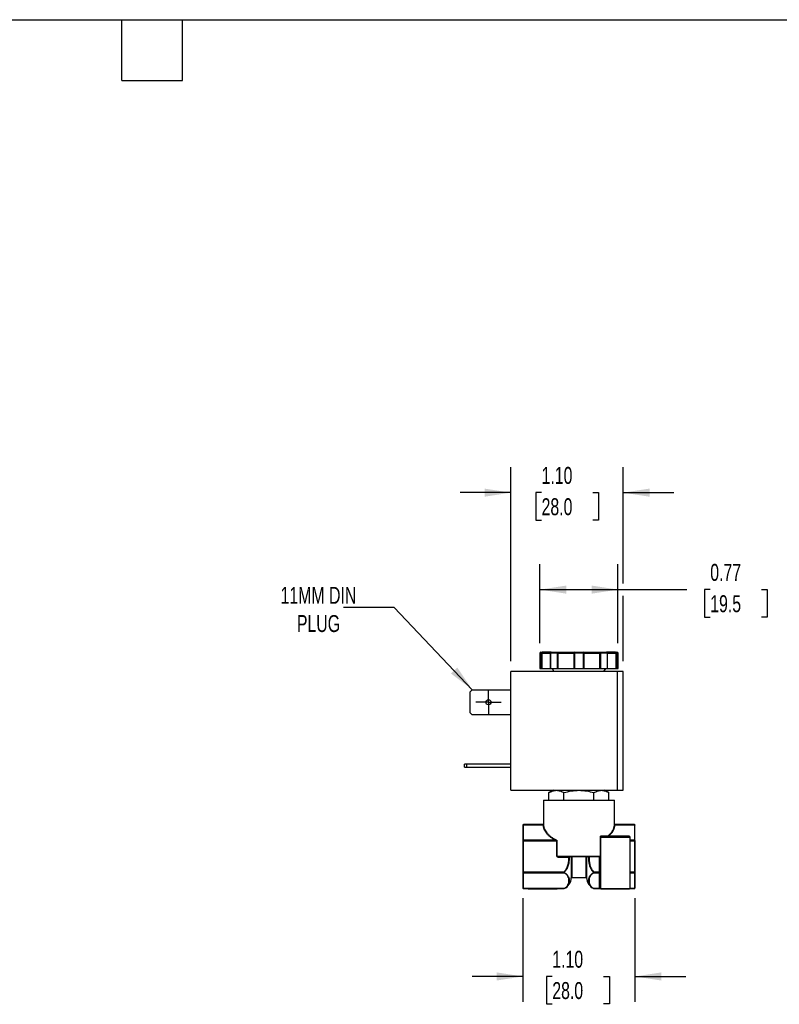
# Model space of a CAD drawing. Header units: inches. Extents: x 0.5 to 21.5, y 0.5 to 16.5.
# Tile 4 of 7: x 9.7 to 17.2, y 6.8 to 16.5. Entities that reach past the tile are written whole.
import ezdxf

# ---------------------------------------------------------------- set-up
doc = ezdxf.new("R2010")
doc.units = ezdxf.units.IN
doc.header["$LTSCALE"] = 2
doc.header["$MEASUREMENT"] = 0
doc.linetypes.add('SLD-Center', pattern=[0.75, 0.6, -0.05, 0.05, -0.05])
doc.linetypes.add('SLD-Solid', pattern=[0])
doc.layers.add('CENTER', color=40, linetype='SLD-Center')
doc.layers.add('DIMENSIONS', color=140, linetype='SLD-Solid', lineweight=25)
doc.layers.add('TEXT', color=140, linetype='SLD-Solid', lineweight=25)
doc.styles.add('SLDTEXTSTYLE0', font='TXT', dxfattribs={"width": 0.7})
doc.dimstyles.new('SLDDIMSTYLE0', dxfattribs={"dimtxt": 0.169922, "dimasz": 0.26, "dimexe": 0, "dimexo": 0.0625, "dimgap": 0.04248, "dimtad": 0, "dimtih": 1, "dimtoh": 1, "dimrnd": 1e-09, "dimdsep": 46, "dimtxsty": 'SLDTEXTSTYLE0', "dimsah": 1, "dimcen": 0.09, "dimadec": 0, "dimazin": 2, "dimtfac": 1, "dimtofl": 0, "dimtmove": 0, "dimatfit": 3, "dimfxl": 0, "dimfrac": 2, "dimtolj": 1, "dimtzin": 12, "dimarcsym": 0})
doc.dimstyles.new('SLDDIMSTYLE4', dxfattribs={"dimtxt": 0.169922, "dimasz": 0.26, "dimexe": 0, "dimexo": 0.0625, "dimgap": 0.04248, "dimtad": 0, "dimtih": 1, "dimtoh": 1, "dimrnd": 1e-09, "dimzin": 4, "dimdsep": 46, "dimtxsty": 'SLDTEXTSTYLE0', "dimsah": 1, "dimcen": 0.09, "dimadec": 0, "dimazin": 1, "dimtfac": 1, "dimtmove": 0, "dimatfit": 0, "dimfxl": 0, "dimfrac": 2, "dimtolj": 1, "dimtzin": 12, "dimarcsym": 0})
doc.dimstyles.new('SLDDIMSTYLE5', dxfattribs={"dimtxt": 0.18, "dimasz": 0.26, "dimexe": 0, "dimexo": 0.0625, "dimgap": 0, "dimtad": 0, "dimtih": 1, "dimtoh": 1, "dimdec": 0, "dimrnd": 1e-09, "dimzin": 0, "dimdsep": 46, "dimtxsty": 'Standard', "dimsah": 1, "dimcen": 0.09, "dimadec": 0, "dimazin": 0, "dimtfac": 0.26, "dimtdec": 0, "dimtofl": 0, "dimtmove": 0, "dimatfit": 3, "dimfxl": 0, "dimfrac": 2, "dimtolj": 1, "dimtzin": 0, "dimarcsym": 0})

# ---------------------------------------------------------------- blocks, each defined once
blk = doc.blocks.new('_D_5')
at = {"layer": 'DIMENSIONS'}
for p, q in [((14.6502, 7.854), (14.6502, 6.8351)), ((15.7522, 7.854), (15.7522, 6.8351)), ((14.6502, 7.0851), (14.1502, 7.0851)), ((14.9387, 7.0851), (14.8817, 7.0851)), ((14.8817, 7.0851), (14.8817, 6.815)), ((15.4437, 7.0851), (15.5007, 7.0851)), ((15.5007, 7.0851), (15.5007, 6.815)), ((15.7522, 7.0851), (16.2522, 7.0851)), ((14.8817, 6.815), (14.9387, 6.815)), ((15.5007, 6.815), (15.4437, 6.815))]:
    blk.add_line(p, q, dxfattribs=at)
for points in [[(14.6502, 7.0851), (14.3902, 7.1251), (14.3902, 7.0451)], [(15.7522, 7.0851), (16.0122, 7.0451), (16.0122, 7.1251)]]:
    blk.add_solid(points, dxfattribs=at)
at = {"layer": 'DIMENSIONS', "char_height": 0.16667, "attachment_point": 1, "style": 'SLDTEXTSTYLE0'}
for s, insert in [('1.10', (14.9387, 7.3379)), ('28.0', (14.9387, 7.0298))]:
    blk.add_mtext(s, dxfattribs=dict(at, insert=insert))
blk = doc.blocks.new('_D_6')
at = {"layer": 'DIMENSIONS'}
for p, q in [((14.8169, 10.3661), (14.8169, 11.1417)), ((15.5855, 10.3661), (15.5855, 11.1417)), ((14.8169, 10.8917), (15.5855, 10.8917)), ((15.5855, 10.8917), (16.2633, 10.8917)), ((16.4936, 10.8917), (16.4365, 10.8917)), ((16.4365, 10.8917), (16.4365, 10.6216)), ((16.9985, 10.8917), (17.0555, 10.8917)), ((17.0555, 10.8917), (17.0555, 10.6216)), ((16.4365, 10.6216), (16.4936, 10.6216)), ((17.0555, 10.6216), (16.9985, 10.6216))]:
    blk.add_line(p, q, dxfattribs=at)
for points in [[(14.8169, 10.8917), (15.0769, 10.8517), (15.0769, 10.9317)], [(15.5855, 10.8917), (15.3255, 10.9317), (15.3255, 10.8517)]]:
    blk.add_solid(points, dxfattribs=at)
at = {"layer": 'DIMENSIONS', "char_height": 0.16667, "attachment_point": 1, "style": 'SLDTEXTSTYLE0'}
for s, insert in [('0.77', (16.4936, 11.1445)), ('19.5', (16.4936, 10.8364))]:
    blk.add_mtext(s, dxfattribs=dict(at, insert=insert))
blk = doc.blocks.new('_D_7')
at = {"layer": 'DIMENSIONS'}
for p, q in [((14.5319, 10.1861), (14.5319, 12.0959)), ((15.6359, 10.9517), (15.6359, 12.0959)), ((14.5319, 11.8459), (14.0319, 11.8459)), ((14.8332, 11.8459), (14.7761, 11.8459)), ((14.7761, 11.8459), (14.7761, 11.5759)), ((15.3381, 11.8459), (15.3952, 11.8459)), ((15.3952, 11.8459), (15.3952, 11.5759)), ((15.6359, 11.8459), (16.1359, 11.8459)), ((14.7761, 11.5759), (14.8332, 11.5759)), ((15.3952, 11.5759), (15.3381, 11.5759)), ((15.6359, 10.1861), (15.6359, 10.8317))]:
    blk.add_line(p, q, dxfattribs=at)
for points in [[(14.5319, 11.8459), (14.2719, 11.8859), (14.2719, 11.8059)], [(15.6359, 11.8459), (15.8959, 11.8059), (15.8959, 11.8859)]]:
    blk.add_solid(points, dxfattribs=at)
at = {"layer": 'DIMENSIONS', "char_height": 0.16667, "attachment_point": 1, "style": 'SLDTEXTSTYLE0'}
for s, insert in [('1.10', (14.8332, 12.0988)), ('28.0', (14.8332, 11.7907))]:
    blk.add_mtext(s, dxfattribs=dict(at, insert=insert))
blk = doc.blocks.new('SW_CENTERMARKSYMBOL_1')
at = {"layer": 'CENTER', "color": 0}
for p, q in [((0, 0.1), (0, 0.125)), ((0, 0), (0, 0.1)), ((-0.1, 0), (-0.125, 0)), ((0, 0), (-0.1, 0)), ((0, 0), (0, -0.1)), ((0, 0), (0.1, 0)), ((0.1, 0), (0.125, 0)), ((0, -0.1), (0, -0.125))]:
    blk.add_line(p, q, dxfattribs=at)

msp = doc.modelspace()

# ---------------------------------------------------------------- linework, layer by layer
for p, q in [((14.8169, 10.2661), (14.8169, 10.1161)), ((14.8322, 10.2661), (14.8169, 10.2661)), ((14.8169, 10.2661), (14.8169, 10.1161)), ((14.8169, 10.2661), (14.8169, 10.2661)), ((14.838, 10.2661), (14.8322, 10.2661)), ((14.8322, 10.1161), (14.8322, 10.2661)), ((14.838, 10.1161), (14.838, 10.2661)), ((14.838, 10.2661), (14.9189, 10.2661)), ((14.9189, 10.2661), (14.9189, 10.1161)), ((14.9217, 10.2661), (14.9189, 10.2661)), ((14.9891, 10.2661), (14.9217, 10.2661)), ((14.9217, 10.2661), (14.9217, 10.1161)), ((14.9946, 10.2661), (14.9891, 10.2661)), ((14.9891, 10.1161), (14.9891, 10.2661)), ((14.9976, 10.2661), (14.9946, 10.2661)), ((14.9976, 10.2661), (15.1499, 10.2661)), ((14.9976, 10.1161), (14.9976, 10.2661)), ((15.1572, 10.2661), (15.1499, 10.2661)), ((15.1499, 10.2661), (15.1499, 10.1161)), ((15.2452, 10.2661), (15.1572, 10.2661)), ((15.1572, 10.2661), (15.1572, 10.1161)), ((15.2452, 10.1161), (15.2452, 10.2661)), ((15.2526, 10.2661), (15.2452, 10.2661)), ((15.2526, 10.1161), (15.2526, 10.2661)), ((15.2526, 10.2661), (15.4048, 10.2661)), ((15.4048, 10.2661), (15.4048, 10.1161)), ((15.4078, 10.2661), (15.4048, 10.2661)), ((15.4134, 10.2661), (15.4078, 10.2661)), ((15.4134, 10.2661), (15.4134, 10.1161)), ((15.4808, 10.2661), (15.4134, 10.2661)), ((15.4808, 10.1161), (15.4808, 10.2661)), ((15.4835, 10.2661), (15.4808, 10.2661)), ((15.4835, 10.1161), (15.4835, 10.2661)), ((15.4835, 10.2661), (15.5645, 10.2661)), ((15.5645, 10.2661), (15.5645, 10.1161)), ((15.5702, 10.2661), (15.5645, 10.2661)), ((15.5702, 10.2661), (15.5702, 10.1161)), ((15.5855, 10.2661), (15.5702, 10.2661)), ((15.5855, 10.1161), (15.5855, 10.2661)), ((15.5856, 10.2661), (15.5855, 10.2661)), ((15.5856, 10.1161), (15.5856, 10.2661)), ((14.5319, 8.9191), (14.5319, 10.0861)), ((15.5759, 10.0861), (14.5319, 10.0861)), ((14.8169, 10.1161), (14.8322, 10.1161)), ((14.8169, 10.1161), (14.8169, 10.1161)), ((14.8322, 10.1161), (14.838, 10.1161)), ((14.838, 10.1161), (14.9189, 10.1161)), ((14.9189, 10.1161), (14.9217, 10.1161)), ((14.9217, 10.1161), (14.9891, 10.1161)), ((14.9377, 10.1161), (14.955, 10.0861)), ((14.9891, 10.1161), (14.9976, 10.1161)), ((14.9976, 10.1161), (15.1499, 10.1161)), ((15.1499, 10.1161), (15.1572, 10.1161)), ((15.1572, 10.1161), (15.2452, 10.1161)), ((15.2452, 10.1161), (15.2526, 10.1161)), ((15.2526, 10.1161), (15.4048, 10.1161)), ((15.4048, 10.1161), (15.4134, 10.1161)), ((15.4134, 10.1161), (15.4808, 10.1161)), ((15.4474, 10.0861), (15.4647, 10.1161)), ((15.4808, 10.1161), (15.4835, 10.1161)), ((15.4835, 10.1161), (15.5645, 10.1161)), ((15.5645, 10.1161), (15.5702, 10.1161)), ((15.5702, 10.1161), (15.5855, 10.1161)), ((15.5759, 10.0861), (15.5759, 8.9191)), ((15.6359, 10.0861), (15.5759, 10.0861)), ((15.5855, 10.1161), (15.5856, 10.1161)), ((15.6359, 8.9191), (15.6359, 10.0861)), ((14.1299, 9.8858), (14.1511, 9.9071)), ((14.1299, 9.6803), (14.1299, 9.8858)), ((14.1511, 9.9071), (14.5319, 9.9071)), ((14.1511, 9.6591), (14.1299, 9.6803)), ((14.5319, 9.6591), (14.1511, 9.6591)), ((14.0739, 9.1441), (14.0739, 9.1751)), ((14.0951, 9.1751), (14.0739, 9.1751)), ((14.0739, 9.1441), (14.0951, 9.1441)), ((14.0951, 9.1751), (14.0951, 9.1441)), ((14.5319, 9.1751), (14.0951, 9.1751)), ((14.0951, 9.1441), (14.5319, 9.1441)), ((14.5319, 8.9191), (15.5759, 8.9191)), ((14.9493, 8.9191), (14.9057, 8.8939)), ((15.4967, 8.8939), (15.4532, 8.9191)), ((15.5759, 8.9191), (15.6359, 8.9191)), ((14.8512, 8.8206), (14.8512, 8.5838)), ((14.8512, 8.8206), (15.5512, 8.8206)), ((14.9057, 8.8206), (14.9057, 8.8939)), ((15.0535, 8.8206), (15.0535, 8.8939)), ((15.349, 8.8206), (15.349, 8.8939)), ((15.4967, 8.8206), (15.4967, 8.8939)), ((15.5512, 8.5838), (15.5512, 8.8206)), ((14.6502, 8.5752), (14.6502, 8.4217)), ((14.8474, 8.5798), (14.6542, 8.5798)), ((14.6542, 8.5798), (14.6542, 8.5787)), ((14.6542, 8.4251), (14.6542, 8.5787)), ((14.6542, 8.5787), (14.8473, 8.5787)), ((15.7482, 8.5798), (15.555, 8.5798)), ((15.5552, 8.5787), (15.7482, 8.5787)), ((15.7482, 8.5787), (15.7482, 8.5798)), ((15.7482, 8.5787), (15.7482, 8.4251)), ((15.7522, 8.5758), (15.7522, 8.5752)), ((15.7522, 8.4217), (15.7522, 8.5752)), ((15.4118, 8.2686), (15.4118, 8.4566)), ((15.4122, 8.4566), (15.4118, 8.4566)), ((15.4122, 8.4566), (15.7042, 8.4566)), ((15.4122, 8.4566), (15.4122, 7.9522)), ((15.6962, 8.4646), (15.4202, 8.4646)), ((15.7042, 7.9522), (15.7042, 8.4566)), ((14.6542, 8.4182), (14.6502, 8.4182)), ((14.6502, 8.4182), (14.6502, 8.1111)), ((14.6542, 8.4251), (14.6542, 8.4182)), ((14.9747, 8.4251), (14.6542, 8.4251)), ((14.6542, 8.1111), (14.6542, 8.4182)), ((14.6542, 8.4182), (14.9821, 8.4182)), ((14.9821, 8.2686), (14.9821, 8.4182)), ((14.9821, 8.4182), (14.9845, 8.4182)), ((14.9845, 8.4182), (14.9845, 8.2686)), ((15.7482, 8.4251), (15.7042, 8.4251)), ((15.7042, 8.4182), (15.7482, 8.4182)), ((15.7482, 8.4182), (15.7482, 8.4251)), ((15.7482, 8.4182), (15.7482, 8.1111)), ((15.7482, 8.4182), (15.7522, 8.4182)), ((15.7522, 8.4217), (15.7522, 8.4182)), ((15.7522, 8.4182), (15.7522, 8.1111)), ((14.9845, 8.2686), (14.9821, 8.2686)), ((14.9845, 8.2686), (15.4118, 8.2686)), ((14.9952, 8.2646), (15.4097, 8.2646)), ((14.9952, 8.2646), (14.9952, 8.2606)), ((14.9952, 8.2606), (15.1024, 8.2606)), ((15.1262, 8.0558), (15.1262, 8.2606)), ((15.1302, 8.2607), (15.1302, 8.2646)), ((15.2723, 8.2607), (15.1302, 8.2607)), ((15.1302, 8.2607), (15.1302, 8.0596)), ((15.2723, 8.2646), (15.2723, 8.2607)), ((15.2723, 8.0596), (15.2723, 8.2607)), ((15.2763, 8.2606), (15.2763, 8.0558)), ((15.2906, 8.2646), (15.2916, 8.2645)), ((15.2968, 8.2607), (15.3001, 8.2607)), ((15.4042, 8.1111), (15.4042, 8.2646)), ((14.6502, 8.1111), (14.6542, 8.1111)), ((14.6502, 8.1076), (14.6502, 7.954)), ((15.0548, 8.1111), (14.6542, 8.1111)), ((14.6542, 8.1111), (14.6542, 8.1041)), ((14.6542, 8.1041), (15.0548, 8.1041)), ((14.6542, 7.9505), (14.6542, 8.1041)), ((15.0548, 8.1111), (15.0565, 8.1093)), ((15.1302, 8.0596), (15.2723, 8.0596)), ((15.346, 8.1093), (15.3476, 8.1111)), ((15.4042, 8.1111), (15.3476, 8.1111)), ((15.3476, 8.1041), (15.4042, 8.1041)), ((15.4042, 8.1041), (15.4042, 8.1111)), ((15.4122, 8.1111), (15.4042, 8.1111)), ((15.4042, 7.9592), (15.4042, 8.1041)), ((15.7482, 8.1111), (15.7042, 8.1111)), ((15.7042, 8.1041), (15.7482, 8.1041)), ((15.7482, 8.1041), (15.7482, 8.1111)), ((15.7522, 8.1111), (15.7482, 8.1111)), ((15.7482, 8.1041), (15.7482, 7.9505)), ((15.7522, 8.1111), (15.7522, 8.1076)), ((15.7522, 8.1076), (15.7522, 7.954)), ((14.6982, 7.9505), (14.6542, 7.9505)), ((14.6542, 7.9495), (14.6542, 7.9505)), ((14.6542, 7.9495), (14.699, 7.9495)), ((14.7022, 7.9505), (14.6982, 7.9505)), ((14.6982, 7.9505), (14.6982, 7.9505)), ((14.9863, 7.9505), (14.7022, 7.9505)), ((14.7022, 7.9505), (14.7022, 7.9482)), ((14.7022, 7.9482), (14.9862, 7.9482)), ((14.9902, 7.9505), (14.9863, 7.9505)), ((14.9895, 7.9495), (15.0537, 7.9495)), ((15.0548, 7.9505), (14.9902, 7.9505)), ((14.9902, 7.9505), (14.9902, 7.9505)), ((15.4079, 7.9505), (15.3476, 7.9505)), ((15.3488, 7.9495), (15.4119, 7.9495)), ((15.4119, 7.9496), (15.4097, 7.9498)), ((15.4122, 7.9522), (15.7042, 7.9522)), ((15.7031, 7.9495), (15.7482, 7.9495)), ((15.7482, 7.9505), (15.7038, 7.9505)), ((15.7482, 7.9505), (15.7482, 7.9495)), ((15.7522, 7.954), (15.7522, 7.9535))]:
    msp.add_line(p, q)
at = {"flags": 128}
for points in [[(14.8418, 10.2761), (14.8411, 10.2759), (14.8403, 10.2753), (14.8397, 10.2744), (14.8391, 10.2731), (14.8386, 10.2716), (14.8383, 10.2699), (14.8381, 10.268), (14.838, 10.2661)], [(14.9891, 10.2661), (14.9892, 10.268), (14.9895, 10.2699), (14.99, 10.2716), (14.9907, 10.2731), (14.9915, 10.2744), (14.9925, 10.2753), (14.9935, 10.2759), (14.9946, 10.2761)], [(14.9946, 10.2761), (14.9952, 10.2759), (14.9958, 10.2753), (14.9963, 10.2744), (14.9968, 10.2731), (14.9971, 10.2716), (14.9974, 10.2699), (14.9976, 10.268), (14.9976, 10.2661)], [(15.4048, 10.2661), (15.4049, 10.268), (15.405, 10.2699), (15.4053, 10.2716), (15.4057, 10.2731), (15.4062, 10.2744), (15.4067, 10.2753), (15.4073, 10.2759), (15.4078, 10.2761)], [(15.4078, 10.2761), (15.4089, 10.2759), (15.41, 10.2753), (15.4109, 10.2744), (15.4117, 10.2731), (15.4124, 10.2716), (15.4129, 10.2699), (15.4133, 10.268), (15.4134, 10.2661)], [(15.5645, 10.2661), (15.5644, 10.268), (15.5642, 10.2699), (15.5638, 10.2716), (15.5633, 10.2731), (15.5628, 10.2744), (15.5621, 10.2753), (15.5614, 10.2759), (15.5607, 10.2761)], [(15.1024, 8.2646), (15.1024, 8.2646), (15.1024, 8.2643), (15.1024, 8.264), (15.1024, 8.2635), (15.1024, 8.2629), (15.1024, 8.2622), (15.1024, 8.2614), (15.1024, 8.2606)], [(15.4141, 7.9489), (15.4136, 7.9492), (15.4131, 7.9494)]]:
    msp.add_lwpolyline(points, dxfattribs=at)
msp.add_circle((14.3099, 9.7831), 0.025)
for centre, radius, start, end in [((14.8269, 10.2661), 0.01, 90, 180), ((14.8269, 10.2661), 0.00999, 90.05155, 180.05146), ((14.842, 10.2663), 0.0098, 91.23976, 181.1883), ((14.9289, 10.2661), 0.01, 90, 180), ((14.9305, 10.2672), 0.00897, 100.4561, 187.57274), ((15.1592, 10.2668), 0.00932, 95.19931, 184.39266), ((15.1799, 10.2685), 0.0229, 160.75779, 186.19702), ((15.2225, 10.2685), 0.0229, 353.80298, 19.24221), ((15.2433, 10.2668), 0.00932, 355.60734, 84.80069), ((15.4735, 10.2661), 0.01, 0, 90), ((15.4719, 10.2672), 0.00897, 352.42726, 79.5439), ((15.5605, 10.2663), 0.0098, 358.8117, 88.76024), ((15.5756, 10.2661), 0.01, 0, 90), ((15.5755, 10.2661), 0.00999, 359.94854, 89.94845), ((14.6542, 8.5758), 0.004, 90, 180), ((14.654, 8.575), 0.00376, 86.18874, 175.59805), ((14.8475, 8.5825), 0.0038, 266.75882, 355.03612), ((15.555, 8.5825), 0.0038, 184.96388, 273.24118), ((15.7482, 8.5758), 0.004, 0, 90), ((15.7485, 8.575), 0.00376, 4.40195, 93.81126), ((15.4202, 8.4566), 0.008, 90, 180), ((15.6962, 8.4566), 0.008, 0, 90), ((14.654, 8.4214), 0.00376, 86.18874, 175.59805), ((14.9717, 8.43), 0.00572, 301.41812, 345.65109), ((15.7485, 8.4214), 0.00376, 4.40195, 93.81126), ((15.1094, 8.2609), 0.0037, 95.76506, 184.4199), ((15.1292, 8.2044), 0.0563, 89.02625, 93.09725), ((15.2732, 8.2044), 0.0563, 86.90275, 90.97375), ((14.654, 8.1079), 0.00376, 184.40195, 273.81126), ((15.0524, 8.1083), 0.00484, 300.05864, 328.05882), ((15.0058, 8.0596), 0.1204, 294.39296, 358.15808), ((15.1302, 8.0556), 0.004, 90, 178.15808), ((15.2723, 8.0556), 0.004, 1.84192, 90), ((15.3967, 8.0596), 0.1204, 181.84192, 245.81298), ((15.3501, 8.1083), 0.00484, 211.94118, 239.94136), ((15.4047, 8.0966), 0.00752, 4.40195, 93.81126), ((15.7485, 8.1079), 0.00376, 266.18874, 355.59805), ((14.654, 7.9543), 0.00376, 184.40195, 273.81126), ((14.6542, 7.9535), 0.004, 180, 270), ((14.7022, 7.9522), 0.004, 227.14091, 270), ((14.9862, 7.9522), 0.004, 270, 312.85909), ((15.0558, 7.9522), 0.0019, 238.04674, 290.83591), ((15.3466, 7.9522), 0.0019, 249.16409, 301.95326), ((15.4047, 7.9517), 0.00752, 4.40195, 93.81126), ((15.4096, 7.945), 0.00579, 48.54697, 107.46967), ((15.4106, 7.9433), 0.00658, 67.7631, 97.57499), ((15.4162, 7.9522), 0.004, 180, 270), ((15.7002, 7.9522), 0.004, 270, 0), ((15.7485, 7.9543), 0.00376, 266.18874, 355.59805), ((15.7482, 7.9535), 0.004, 270, 0)]:
    msp.add_arc(centre, radius, start, end)
for points in [[(14.8269, 10.2761), (14.8286, 10.2761), (14.8336, 10.2761), (14.8418, 10.2761)], [(14.9289, 10.2761), (14.9486, 10.2761), (14.9707, 10.2761), (14.9946, 10.2761)], [(15.1584, 10.2761), (15.1726, 10.2761), (15.1869, 10.2761), (15.2012, 10.2761)], [(15.2012, 10.2761), (15.2156, 10.2761), (15.2299, 10.2761), (15.2441, 10.2761)], [(15.4078, 10.2761), (15.4318, 10.2761), (15.4538, 10.2761), (15.4735, 10.2761)], [(15.5607, 10.2761), (15.5688, 10.2761), (15.5738, 10.2761), (15.5756, 10.2761)], [(15.4202, 8.4646), (15.4185, 8.4646), (15.4168, 8.4646), (15.4149, 8.4646)], [(14.6502, 8.4217), (14.6502, 8.421), (14.6502, 8.4196), (14.6502, 8.4182)], [(15.1057, 8.2607), (15.105, 8.2606), (15.1036, 8.2606), (15.1024, 8.2606)], [(15.3001, 8.2607), (15.3001, 8.2621), (15.2996, 8.2635), (15.2988, 8.2646)], [(14.6502, 8.1111), (14.6502, 8.1097), (14.6502, 8.1083), (14.6502, 8.1076)], [(14.6502, 7.954), (14.6502, 7.9537), (14.6502, 7.9535), (14.6502, 7.9535)], [(14.7022, 7.9505), (14.7012, 7.949), (14.7002, 7.9486), (14.6995, 7.9493)], [(14.9863, 7.9505), (14.9863, 7.949), (14.9863, 7.9482), (14.9862, 7.9482)], [(15.0537, 7.9495), (15.0539, 7.9495), (15.0545, 7.9495), (15.055, 7.9497), (15.0553, 7.9498)], [(15.3472, 7.9498), (15.3474, 7.9497), (15.3479, 7.9495), (15.3485, 7.9495), (15.3488, 7.9495)], [(15.4079, 7.9505), (15.4058, 7.9525), (15.4042, 7.9557), (15.4042, 7.9592)], [(15.4097, 7.9498), (15.4091, 7.95), (15.4085, 7.9502), (15.4079, 7.9505)]]:
    msp.add_open_spline(points, degree=3)
for points, knots in [([(14.9288, 10.2761), (14.9285, 10.2761), (14.9275, 10.2761), (14.9219, 10.2761), (14.9117, 10.2761), (14.8979, 10.2761), (14.8812, 10.2761), (14.8625, 10.2761), (14.8487, 10.2761), (14.8418, 10.2761)], [0, 0, 0, 0, 0.0625235, 0.2217012, 0.3807413, 0.539919, 0.6989591, 0.8495134, 1, 1, 1, 1]), ([(14.9946, 10.2761), (15.0246, 10.2761), (15.057, 10.2761), (15.1163, 10.2761), (15.1415, 10.2761), (15.1584, 10.2761)], [0, 0, 0, 0, 0.5, 0.5, 1, 1, 1, 1]), ([(15.2441, 10.2761), (15.261, 10.2761), (15.2862, 10.2761), (15.3454, 10.2761), (15.3778, 10.2761), (15.4078, 10.2761)], [0, 0, 0, 0, 0.5, 0.5, 1, 1, 1, 1]), ([(15.5607, 10.2761), (15.5538, 10.2761), (15.54, 10.2761), (15.5212, 10.2761), (15.5046, 10.2761), (15.4907, 10.2761), (15.4806, 10.2761), (15.4752, 10.2761), (15.4743, 10.2761), (15.4741, 10.2761)], [0, 0, 0, 0, 0.154578, 0.3090865, 0.4725174, 0.6358071, 0.799238, 0.9625277, 1, 1, 1, 1]), ([(14.9057, 8.8939), (14.9178, 8.9009), (14.9299, 8.9066), (14.9545, 8.9146), (14.9669, 8.9168), (14.9857, 8.9168), (14.9921, 8.9163), (15.0045, 8.9142), (15.0107, 8.9126), (15.0292, 8.9067), (15.0414, 8.9009), (15.0535, 8.8939)], [0, 0, 0, 0, 0.25, 0.25, 0.5, 0.5, 0.625, 0.625, 0.75, 0.75, 1, 1, 1, 1]), ([(15.0535, 8.8939), (15.1018, 8.9079), (15.1508, 8.9168), (15.2517, 8.9168), (15.3007, 8.9079), (15.349, 8.8939)], [0, 0, 0, 0, 0.5, 0.5, 1, 1, 1, 1]), ([(15.349, 8.8939), (15.361, 8.9009), (15.3732, 8.9066), (15.3977, 8.9146), (15.4101, 8.9168), (15.429, 8.9168), (15.4353, 8.9163), (15.4478, 8.9142), (15.454, 8.9126), (15.4725, 8.9067), (15.4846, 8.9009), (15.4967, 8.8939)], [0, 0, 0, 0, 0.25, 0.25, 0.5, 0.5, 0.625, 0.625, 0.75, 0.75, 1, 1, 1, 1]), ([(14.8512, 8.5838), (14.8512, 8.5833), (14.8511, 8.5825), (14.8506, 8.5816), (14.8501, 8.5809), (14.8494, 8.5804), (14.8485, 8.5799), (14.8477, 8.5798), (14.8472, 8.5798)], [0, 0, 0, 0, 0.239112, 0.367954, 0.499615, 0.63134, 0.760359, 1, 1, 1, 1]), ([(14.8473, 8.5787), (14.8473, 8.579), (14.8472, 8.5796), (14.8472, 8.5797), (14.8472, 8.5798)], [0, 0, 0, 0, 0.50003, 1, 1, 1, 1]), ([(14.8473, 8.5787), (14.8474, 8.5766), (14.8476, 8.5725), (14.8482, 8.5663), (14.8492, 8.5602), (14.8505, 8.554), (14.8522, 8.5479), (14.8541, 8.5418), (14.8584, 8.5305), (14.8665, 8.5144), (14.8812, 8.4938), (14.8997, 8.4743), (14.918, 8.4592), (14.9342, 8.4478), (14.9469, 8.4398), (14.9603, 8.4322), (14.9699, 8.4275), (14.9747, 8.4251)], [0, 0, 0, 0, 0.03641, 0.072729, 0.108981, 0.145191, 0.181386, 0.21759, 0.253828, 0.382646, 0.510462, 0.636753, 0.761521, 0.821875, 0.881631, 0.940951, 1, 1, 1, 1]), ([(14.8512, 8.5838), (14.8512, 8.5837), (14.8512, 8.5837), (14.8512, 8.5831), (14.8513, 8.5825), (14.8513, 8.5822)], [0, 0, 0, 0, 0.337902, 0.667688, 1, 1, 1, 1]), ([(14.8513, 8.5822), (14.8514, 8.5799), (14.8516, 8.5755), (14.8523, 8.5691), (14.8533, 8.5632), (14.8545, 8.5576), (14.8558, 8.5524), (14.8573, 8.5477), (14.8588, 8.5433), (14.8627, 8.5329), (14.8705, 8.5175), (14.8853, 8.4968), (14.9033, 8.4776), (14.9216, 8.4624), (14.9375, 8.4511), (14.9502, 8.4431), (14.9634, 8.4355), (14.9726, 8.4309), (14.9772, 8.4286)], [0, 0, 0, 0, 0.0397758, 0.0772568, 0.1124429, 0.1453341, 0.1759305, 0.2042321, 0.230239, 0.2539512, 0.3894763, 0.5106539, 0.640657, 0.7616804, 0.8235833, 0.8839245, 0.9427231, 1, 1, 1, 1]), ([(15.4833, 8.4646), (15.4854, 8.4664), (15.4897, 8.4699), (15.4959, 8.4753), (15.502, 8.481), (15.5078, 8.487), (15.5134, 8.4932), (15.5188, 8.4996), (15.5238, 8.5063), (15.5286, 8.5132), (15.5344, 8.5227), (15.5408, 8.5352), (15.5456, 8.5483), (15.5486, 8.5601), (15.5505, 8.5705), (15.5509, 8.5781), (15.5512, 8.5822)], [0, 0, 0, 0, 0.049267, 0.099935, 0.152005, 0.205483, 0.26037, 0.31667, 0.374386, 0.433519, 0.494072, 0.614101, 0.747702, 0.81644, 0.900539, 1, 1, 1, 1]), ([(15.4908, 8.4646), (15.4931, 8.4665), (15.4975, 8.4702), (15.5038, 8.476), (15.5097, 8.4818), (15.5153, 8.4877), (15.5205, 8.4938), (15.5254, 8.4999), (15.5299, 8.5061), (15.5341, 8.5125), (15.5389, 8.5206), (15.544, 8.5306), (15.5487, 8.5424), (15.5522, 8.5544), (15.5545, 8.5665), (15.5549, 8.5746), (15.5552, 8.5787)], [0, 0, 0, 0, 0.054402, 0.10882, 0.163308, 0.217915, 0.272694, 0.327695, 0.382967, 0.438561, 0.494523, 0.595372, 0.696068, 0.796887, 0.898107, 1, 1, 1, 1]), ([(15.5552, 8.5798), (15.5547, 8.5798), (15.5539, 8.5799), (15.553, 8.5804), (15.5524, 8.5809), (15.5519, 8.5816), (15.5514, 8.5825), (15.5513, 8.5833), (15.5512, 8.5838)], [0, 0, 0, 0, 0.239641, 0.36866, 0.500385, 0.632046, 0.760888, 1, 1, 1, 1]), ([(15.5512, 8.5822), (15.5512, 8.5825), (15.5512, 8.5831), (15.5512, 8.5837), (15.5512, 8.5837), (15.5512, 8.5838)], [0, 0, 0, 0, 0.332264, 0.662051, 1, 1, 1, 1]), ([(15.5552, 8.5798), (15.5552, 8.5797), (15.5552, 8.5796), (15.5552, 8.579), (15.5552, 8.5787)], [0, 0, 0, 0, 0.49997, 1, 1, 1, 1]), ([(15.4118, 8.4566), (15.4118, 8.4582), (15.4122, 8.4597), (15.4133, 8.4623), (15.4141, 8.4635), (15.4149, 8.4646)], [0, 0, 0, 0, 0.5, 0.5, 1, 1, 1, 1]), ([(14.9821, 8.4182), (14.982, 8.4185), (14.982, 8.4192), (14.9816, 8.4202), (14.9811, 8.4211), (14.9803, 8.422), (14.979, 8.4231), (14.9772, 8.4242), (14.9756, 8.4248), (14.9747, 8.4251)], [0, 0, 0, 0, 0.082561, 0.170827, 0.268291, 0.377566, 0.500516, 0.722898, 1, 1, 1, 1]), ([(14.9772, 8.4286), (14.9778, 8.4283), (14.9791, 8.4276), (14.9807, 8.4263), (14.9824, 8.4245), (14.9841, 8.4219), (14.9844, 8.4194), (14.9845, 8.4182)], [0, 0, 0, 0, 0.17759, 0.343297, 0.500269, 0.762158, 1, 1, 1, 1]), ([(14.9821, 8.2686), (14.9821, 8.2682), (14.9822, 8.2673), (14.9828, 8.266), (14.9837, 8.2646), (14.9851, 8.2634), (14.9875, 8.262), (14.991, 8.2608), (14.9938, 8.2607), (14.9952, 8.2606)], [0, 0, 0, 0, 0.079412, 0.161502, 0.251036, 0.366977, 0.501352, 0.738693, 1, 1, 1, 1]), ([(14.9845, 8.2686), (14.9846, 8.2684), (14.9847, 8.2679), (14.9852, 8.2672), (14.986, 8.2665), (14.9872, 8.2659), (14.989, 8.2653), (14.9917, 8.2648), (14.9939, 8.2647), (14.9952, 8.2646)], [0, 0, 0, 0, 0.056443, 0.124096, 0.209001, 0.314221, 0.441296, 0.671861, 1, 1, 1, 1]), ([(15.0548, 8.1111), (15.0648, 8.1204), (15.0723, 8.1314), (15.0847, 8.1555), (15.0892, 8.1682), (15.096, 8.194), (15.0984, 8.2074), (15.1015, 8.234), (15.1022, 8.2473), (15.1024, 8.2606)], [0, 0, 0, 0, 0.25, 0.25, 0.5, 0.5, 0.75, 0.75, 1, 1, 1, 1]), ([(15.1057, 8.2607), (15.1056, 8.2573), (15.1055, 8.2505), (15.105, 8.2404), (15.1042, 8.2304), (15.1028, 8.2169), (15.1003, 8.2001), (15.0958, 8.1801), (15.0896, 8.1606), (15.0827, 8.1449), (15.076, 8.1331), (15.0703, 8.1246), (15.0639, 8.1165), (15.0589, 8.1117), (15.0565, 8.1093)], [0, 0, 0, 0, 0.062256, 0.124103, 0.185757, 0.247427, 0.373307, 0.496949, 0.624171, 0.74756, 0.811391, 0.873376, 0.937088, 1, 1, 1, 1]), ([(15.1262, 8.2606), (15.1261, 8.2606), (15.1258, 8.2606), (15.125, 8.2606), (15.1237, 8.2606), (15.122, 8.2606), (15.1198, 8.2606), (15.1171, 8.2607), (15.1138, 8.2607), (15.1101, 8.2607), (15.1072, 8.2607), (15.1057, 8.2607)], [0, 0, 0, 0, 0.101564, 0.205515, 0.311853, 0.420578, 0.53169, 0.645187, 0.761072, 0.879343, 1, 1, 1, 1]), ([(15.1302, 8.2646), (15.1297, 8.2646), (15.1289, 8.2645), (15.1278, 8.2639), (15.127, 8.2632), (15.1265, 8.2623), (15.1262, 8.2615), (15.1262, 8.2609), (15.1262, 8.2606)], [0, 0, 0, 0, 0.204401, 0.393736, 0.567978, 0.727109, 0.871118, 1, 1, 1, 1]), ([(15.2763, 8.2606), (15.2763, 8.261), (15.2762, 8.262), (15.2754, 8.2632), (15.2741, 8.2644), (15.2729, 8.2645), (15.2723, 8.2646)], [0, 0, 0, 0, 0.199308, 0.432502, 0.699459, 1, 1, 1, 1]), ([(15.2968, 8.2607), (15.2955, 8.2607), (15.2931, 8.2607), (15.2899, 8.2607), (15.2871, 8.2607), (15.2846, 8.2607), (15.2825, 8.2606), (15.2807, 8.2606), (15.2792, 8.2606), (15.278, 8.2606), (15.2771, 8.2606), (15.2765, 8.2606), (15.2764, 8.2606), (15.2763, 8.2606)], [0, 0, 0, 0, 0.0989029, 0.1962071, 0.2919126, 0.3860194, 0.4785274, 0.5694366, 0.6587471, 0.7464587, 0.8325714, 0.9170852, 1, 1, 1, 1]), ([(15.2916, 8.2645), (15.292, 8.2645), (15.2931, 8.2644), (15.2944, 8.2638), (15.2955, 8.263), (15.2962, 8.2623), (15.2966, 8.2615), (15.2967, 8.2609), (15.2968, 8.2607)], [0, 0, 0, 0, 0.163226, 0.47264, 0.618471, 0.754426, 0.880157, 1, 1, 1, 1]), ([(15.346, 8.1093), (15.3446, 8.1106), (15.3418, 8.1132), (15.3379, 8.1175), (15.3342, 8.122), (15.3307, 8.1267), (15.3274, 8.1317), (15.3243, 8.1369), (15.3191, 8.1464), (15.3128, 8.1608), (15.3046, 8.1867), (15.2998, 8.2135), (15.2973, 8.2404), (15.2969, 8.2539), (15.2968, 8.2607)], [0, 0, 0, 0, 0.034979, 0.070269, 0.10593, 0.142021, 0.178592, 0.215692, 0.253361, 0.376701, 0.503937, 0.752004, 0.875586, 1, 1, 1, 1]), ([(15.3001, 8.2607), (15.3002, 8.2472), (15.301, 8.2339), (15.3041, 8.2074), (15.3064, 8.1942), (15.3133, 8.1683), (15.3178, 8.1555), (15.33, 8.1316), (15.3378, 8.1203), (15.3476, 8.1111)], [0, 0, 0, 0, 0.25, 0.25, 0.5, 0.5, 0.75, 0.75, 1, 1, 1, 1]), ([(15.4097, 8.2646), (15.41, 8.2646), (15.4103, 8.2647), (15.4105, 8.2648), (15.4107, 8.2649), (15.411, 8.2651), (15.4111, 8.2654), (15.4113, 8.2656), (15.4114, 8.2659), (15.4115, 8.2662), (15.4117, 8.2666), (15.4117, 8.267), (15.4118, 8.2674), (15.4118, 8.2678), (15.4118, 8.2682), (15.4118, 8.2686)], [0, 0, 0, 0, 0.0000311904, 0.0000311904, 0.0000311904, 0.0000623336, 0.0000623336, 0.0000623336, 0.0000942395, 0.0000942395, 0.0000942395, 0.0001284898, 0.0001284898, 0.0001284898, 0.0001595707, 0.0001595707, 0.0001595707, 0.0001595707]), ([(15.0548, 8.1041), (15.0546, 8.1044), (15.0541, 8.1049), (15.0537, 8.1059), (15.0536, 8.1072), (15.0539, 8.109), (15.0545, 8.1104), (15.0548, 8.1111)], [0, 0, 0, 0, 0.179231, 0.344715, 0.500947, 0.737468, 1, 1, 1, 1]), ([(15.0548, 7.9505), (15.065, 7.9553), (15.0727, 7.961), (15.0852, 7.9734), (15.0897, 7.9799), (15.0965, 7.9932), (15.0988, 8), (15.1017, 8.0137), (15.1024, 8.0205), (15.1024, 8.0341), (15.1017, 8.0409), (15.0988, 8.0545), (15.0965, 8.0614), (15.0897, 8.0747), (15.0852, 8.0813), (15.0727, 8.0937), (15.065, 8.0994), (15.0548, 8.1041)], [0, 0, 0, 0, 0.125, 0.125, 0.25, 0.25, 0.375, 0.375, 0.5, 0.5, 0.625, 0.625, 0.75, 0.75, 0.875, 0.875, 1, 1, 1, 1]), ([(15.0565, 8.1093), (15.0562, 8.109), (15.0556, 8.1084), (15.0551, 8.1072), (15.0556, 8.1062), (15.0562, 8.1059), (15.0565, 8.1058)], [0, 0, 0, 0, 0.253213, 0.499323, 0.745698, 1, 1, 1, 1]), ([(15.0565, 8.1058), (15.0579, 8.1051), (15.0607, 8.1038), (15.0647, 8.1016), (15.0685, 8.0993), (15.072, 8.097), (15.0754, 8.0944), (15.0786, 8.0918), (15.0838, 8.087), (15.0902, 8.0797), (15.0964, 8.0698), (15.1008, 8.0597), (15.1047, 8.0461), (15.1064, 8.0289), (15.1047, 8.0115), (15.1008, 7.9977), (15.0963, 7.9873), (15.0902, 7.9772), (15.0832, 7.969), (15.0763, 7.9627), (15.0703, 7.9582), (15.0638, 7.9541), (15.0589, 7.9516), (15.0565, 7.9504)], [0, 0, 0, 0, 0.017452, 0.03506, 0.052858, 0.070874, 0.089135, 0.107665, 0.126487, 0.188273, 0.252032, 0.313857, 0.376804, 0.500059, 0.623655, 0.68661, 0.748451, 0.81207, 0.873732, 0.90642, 0.938269, 0.96941, 1, 1, 1, 1]), ([(15.346, 7.9504), (15.3445, 7.9511), (15.3417, 7.9524), (15.3378, 7.9547), (15.334, 7.957), (15.3304, 7.9595), (15.3271, 7.9621), (15.3239, 7.9648), (15.3186, 7.9697), (15.3122, 7.9772), (15.3061, 7.9874), (15.3017, 7.9978), (15.2978, 8.0116), (15.296, 8.0289), (15.2978, 8.0461), (15.3017, 8.0598), (15.3061, 8.0699), (15.3123, 8.0798), (15.3193, 8.0878), (15.3262, 8.0938), (15.3321, 8.0982), (15.3386, 8.1022), (15.3435, 8.1046), (15.346, 8.1058)], [0, 0, 0, 0, 0.017452, 0.03506, 0.052858, 0.070874, 0.089135, 0.107665, 0.126487, 0.188273, 0.252032, 0.313857, 0.376804, 0.500059, 0.623655, 0.68661, 0.748451, 0.81207, 0.873732, 0.90642, 0.938269, 0.96941, 1, 1, 1, 1]), ([(15.3476, 8.1041), (15.3375, 8.0993), (15.3297, 8.0937), (15.3173, 8.0813), (15.3128, 8.0748), (15.306, 8.0615), (15.3037, 8.0546), (15.3007, 8.041), (15.3001, 8.0342), (15.3001, 8.0205), (15.3007, 8.0137), (15.3037, 8.0001), (15.3059, 7.9933), (15.3127, 7.9799), (15.3172, 7.9734), (15.3297, 7.961), (15.3375, 7.9553), (15.3476, 7.9505)], [0, 0, 0, 0, 0.125, 0.125, 0.25, 0.25, 0.375, 0.375, 0.5, 0.5, 0.625, 0.625, 0.75, 0.75, 0.875, 0.875, 1, 1, 1, 1]), ([(15.346, 8.1058), (15.3463, 8.1059), (15.3468, 8.1062), (15.3473, 8.1072), (15.3468, 8.1084), (15.3463, 8.109), (15.346, 8.1093)], [0, 0, 0, 0, 0.253213, 0.499323, 0.745698, 1, 1, 1, 1]), ([(15.3476, 8.1111), (15.3479, 8.1106), (15.3483, 8.1097), (15.3487, 8.1083), (15.3489, 8.1068), (15.3486, 8.1053), (15.348, 8.1045), (15.3476, 8.1041)], [0, 0, 0, 0, 0.179231, 0.344715, 0.500947, 0.737468, 1, 1, 1, 1]), ([(14.699, 7.9496), (14.6991, 7.9495), (14.6993, 7.9495), (14.6997, 7.9495), (14.7006, 7.9497), (14.7016, 7.9502), (14.7022, 7.9505)], [0, 0, 0, 0, 0.136934, 0.16333, 0.382488, 1, 1, 1, 1]), ([(14.9889, 7.9493), (14.9888, 7.9492), (14.9884, 7.9489), (14.9878, 7.949), (14.9872, 7.9493), (14.9868, 7.9499), (14.9865, 7.9503), (14.9863, 7.9505), (14.9863, 7.9505), (14.9863, 7.9505)], [0, 0, 0, 0, 0.241355, 0.457243, 0.645083, 0.894095, 0.970073, 0.990707, 1, 1, 1, 1]), ([(14.9863, 7.9505), (14.9873, 7.9499), (14.9884, 7.9493), (14.9893, 7.9495), (14.9895, 7.9496)], [0, 0, 0, 0, 0.873085, 1, 1, 1, 1]), ([(15.0537, 7.9495), (15.0537, 7.9495), (15.0537, 7.9495), (15.0539, 7.9497), (15.0545, 7.9502), (15.0548, 7.9505)], [0, 0, 0, 0, 0.000469, 0.474187, 1, 1, 1, 1]), ([(15.0565, 7.9504), (15.0562, 7.9502), (15.0558, 7.95), (15.0554, 7.9499), (15.0553, 7.9498), (15.0553, 7.9498)], [0, 0, 0, 0, 0.503956, 0.765755, 1, 1, 1, 1]), ([(15.3471, 7.9499), (15.3471, 7.9499), (15.347, 7.9499), (15.3467, 7.95), (15.3462, 7.9503), (15.346, 7.9504)], [0, 0, 0, 0, 0.051703, 0.375377, 1, 1, 1, 1]), ([(15.3476, 7.9505), (15.348, 7.9502), (15.3486, 7.9496), (15.3487, 7.9495), (15.3488, 7.9495)], [0, 0, 0, 0, 0.526028, 1, 1, 1, 1]), ([(15.4119, 7.9495), (15.412, 7.9495), (15.4122, 7.9495), (15.4128, 7.9494), (15.4131, 7.9494)], [0, 0, 0, 0, 0.4384401, 1, 1, 1, 1]), ([(15.4162, 7.9482), (15.4163, 7.9482), (15.4163, 7.9482), (15.417, 7.9482), (15.418, 7.9482), (15.4194, 7.9482), (15.4213, 7.9482), (15.4235, 7.9482), (15.4269, 7.9482), (15.432, 7.9482), (15.4393, 7.9482), (15.4479, 7.9482), (15.4577, 7.9482), (15.4684, 7.9482), (15.484, 7.9482), (15.501, 7.9482), (15.5186, 7.9482), (15.5316, 7.9482), (15.5431, 7.9482), (15.552, 7.9482), (15.5565, 7.9482), (15.5582, 7.9482)], [0, 0, 0, 0, 0.034293, 0.068586, 0.102879, 0.137172, 0.171465, 0.205758, 0.240051, 0.305081, 0.370022, 0.435211, 0.500104, 0.565424, 0.63008, 0.759981, 0.820064, 0.879954, 0.939693, 0.977086, 1, 1, 1, 1]), ([(15.5582, 7.9482), (15.5608, 7.9482), (15.5659, 7.9482), (15.5735, 7.9482), (15.5811, 7.9482), (15.5886, 7.9482), (15.596, 7.9482), (15.6033, 7.9482), (15.6127, 7.9482), (15.6238, 7.9482), (15.6363, 7.9482), (15.6481, 7.9482), (15.6588, 7.9482), (15.6686, 7.9482), (15.68, 7.9482), (15.6888, 7.9482), (15.6948, 7.9482), (15.698, 7.9482), (15.6996, 7.9482), (15.7002, 7.9482), (15.7002, 7.9482), (15.7002, 7.9482)], [0, 0, 0, 0, 0.034293, 0.068586, 0.102879, 0.137172, 0.171465, 0.205758, 0.240051, 0.305081, 0.370022, 0.435211, 0.500104, 0.565424, 0.63008, 0.759981, 0.820064, 0.879954, 0.939693, 0.977086, 1, 1, 1, 1])]:
    msp.add_open_spline(points, degree=3, knots=knots)
at = {"layer": 'TEXT'}
for p, q in [((0.5, 16.5), (21.5, 16.5)), ((10.7, 15.9), (10.7, 16.5)), ((11.3, 15.9), (11.3, 16.5)), ((10.7, 15.9), (11.3, 15.9))]:
    msp.add_line(p, q, dxfattribs=at)

# ---------------------------------------------------------------- block references
at = {"layer": 'CENTER'}
msp.add_blockref('SW_CENTERMARKSYMBOL_1', (14.3099, 9.7831), dxfattribs=at)

# ---------------------------------------------------------------- texts
at = {"layer": 'TEXT', "insert": (12.6369, 10.9189), "char_height": 0.166667, "attachment_point": 2, "style": 'SLDTEXTSTYLE0'}
msp.add_mtext('11MM DIN^JPLUG', dxfattribs=at)

# ---------------------------------------------------------------- dimensions: what is measured, and where the dimension line sits
at = {"layer": 'DIMENSIONS'}
for base, p1, p2, dimstyle, picture, middle in [((14.5319, 11.8459), (15.6359, 10.0861), (14.5319, 10.0861), 'SLDDIMSTYLE4', '_D_7', (15.0857, 11.8459)), ((15.5855, 10.8917), (14.8169, 10.2661), (15.5855, 10.2661), 'SLDDIMSTYLE0', '_D_6', (16.746, 10.8917)), ((14.6502, 7.0851), (15.7522, 7.954), (14.6502, 7.954), 'SLDDIMSTYLE4', '_D_5', (15.1912, 7.0851))]:
    dim = msp.add_linear_dim(base=base, p1=p1, p2=p2, dimstyle=dimstyle, dxfattribs=at)
    dim.commit()
    dim.dimension.update_dxf_attribs({"geometry": picture, "text_midpoint": middle, "dimtype": 160})

# ---------------------------------------------------------------- leaders
at = {"layer": 'TEXT'}
msp.add_leader([(14.1511, 9.9071), (13.3827, 10.7174), (12.8827, 10.7174)], dimstyle='SLDDIMSTYLE5', dxfattribs=at)

doc.saveas('drawing.dxf')
